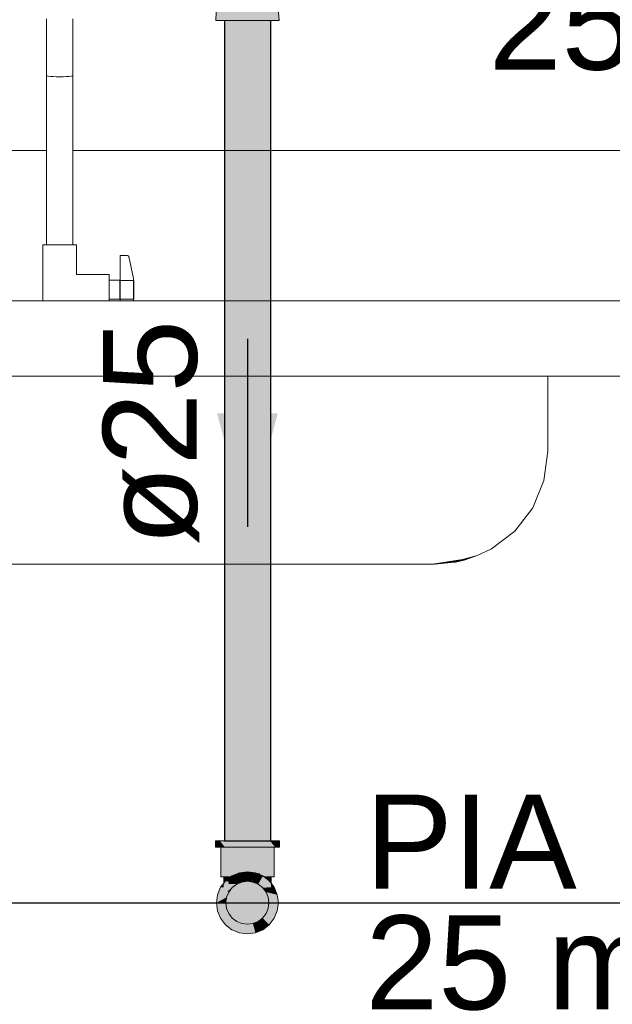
# Model space of a CAD drawing. Header units: millimetres. Extents: x -16331 to -10174, y -4135 to -3584.
# Tile 25 of 256: x -10371.18 to -10369.92, y -4016.61 to -4014.51. Entities that reach past the tile are written whole.
import ezdxf

# ---------------------------------------------------------------- set-up
doc = ezdxf.new("R2010")
doc.units = ezdxf.units.MM
for name, color, linetype in [('AF-Condutos', 4, 'Continuous'), ('AF-Sentido conduto', 7, 'Continuous'), ('AF-Textos conduto', 7, 'Continuous'), ('DI-Eixos', 7, 'Continuous'), ('Textos', 7, 'Continuous')]:
    doc.layers.add(name, color=color, linetype=linetype)
for name, color, linetype, lineweight in [('AF-Peça de utilização', 152, 'Continuous', 18), ('DI-Elementos externos em vista', 9, 'Continuous', 5), ('IFC-IfcFlowTerminal-Contorno', 250, 'Continuous', 5), ('IFC-IfcFurnishingElement-Contorno', 250, 'Continuous', 5)]:
    doc.layers.add(name, color=color, linetype=linetype, lineweight=lineweight)
doc.styles.add('Arial', font='arial.ttf', dxfattribs={"height": 100})

msp = doc.modelspace()

# ---------------------------------------------------------------- hatches: boundary and pattern name
at = {"layer": 'AF-Condutos', "linetype": 'Continuous'}
for points in [[(-10370.7448, -4016.2607), (-10370.7364, -4016.2607), (-10370.7364, -4014.5153), (-10370.7366, -4014.5153), (-10370.7448, -4014.5153)], [(-10370.7364, -4016.2607), (-10370.7209, -4016.2607), (-10370.7016, -4014.5153), (-10370.7209, -4014.5153), (-10370.7213, -4014.5153), (-10370.7364, -4014.5153)], [(-10370.7016, -4014.5153), (-10370.7209, -4016.2607), (-10370.7012, -4016.2607), (-10370.7012, -4014.5153)], [(-10370.6805, -4016.2607), (-10370.6629, -4014.5153), (-10370.6805, -4014.5153), (-10370.6809, -4014.5153), (-10370.7012, -4014.5153), (-10370.7012, -4016.2607)], [(-10370.6459, -4014.5153), (-10370.646, -4014.5153), (-10370.6503, -4014.5153), (-10370.6505, -4014.5153), (-10370.6625, -4014.5153), (-10370.6629, -4014.5153), (-10370.6805, -4016.2607), (-10370.6625, -4016.2607), (-10370.6503, -4016.2607), (-10370.6459, -4016.2607)]]:
    msp.add_hatch(color=151, dxfattribs=at).paths.add_polyline_path(points)
at = {"layer": 'AF-Peça de utilização', "linetype": 'Continuous'}
for points in [[(-10370.6284, -4014.5153), (-10370.6294, -4014.4974), (-10370.6351, -4014.4908), (-10370.6391, -4014.4283), (-10370.6388, -4014.4908), (-10370.6391, -4014.4287), (-10370.6391, -4014.4287), (-10370.6471, -4014.4391), (-10370.6424, -4014.4908), (-10370.6334, -4014.4974), (-10370.6424, -4014.4908), (-10370.6438, -4014.4753), (-10370.6459, -4014.4516), (-10370.6459, -4014.4753), (-10370.6459, -4014.4516), (-10370.648, -4014.4402), (-10370.648, -4014.4753), (-10370.6459, -4014.4908), (-10370.648, -4014.4753), (-10370.6483, -4014.4407), (-10370.649, -4014.4753), (-10370.6483, -4014.4407), (-10370.6483, -4014.4404), (-10370.6518, -4014.4431), (-10370.6516, -4014.445), (-10370.652, -4014.4455), (-10370.6516, -4014.445), (-10370.6518, -4014.4431), (-10370.6522, -4014.4434), (-10370.6521, -4014.4456), (-10370.6522, -4014.4434), (-10370.6587, -4014.4483), (-10370.6588, -4014.4485), (-10370.6588, -4014.4489), (-10370.6574, -4014.4525), (-10370.6588, -4014.4489), (-10370.6576, -4014.4528), (-10370.6503, -4014.4753), (-10370.6493, -4014.4908), (-10370.6503, -4014.4753), (-10370.6576, -4014.4528), (-10370.6588, -4014.4489), (-10370.6579, -4014.4532), (-10370.6529, -4014.4753), (-10370.6588, -4014.4489), (-10370.6572, -4014.4753), (-10370.6562, -4014.4908), (-10370.6459, -4014.4968), (-10370.6459, -4014.4959), (-10370.645, -4014.4974), (-10370.6374, -4014.4974), (-10370.645, -4014.4974), (-10370.6459, -4014.4959), (-10370.6459, -4014.4968), (-10370.6562, -4014.4908), (-10370.6655, -4014.4908), (-10370.6588, -4014.4908), (-10370.6562, -4014.4908), (-10370.6588, -4014.4848), (-10370.6562, -4014.4908), (-10370.6572, -4014.4753), (-10370.6588, -4014.4753), (-10370.663, -4014.4753), (-10370.666, -4014.454), (-10370.666, -4014.4535), (-10370.666, -4014.454), (-10370.6661, -4014.4527), (-10370.6696, -4014.4546), (-10370.6693, -4014.4565), (-10370.6657, -4014.4753), (-10370.6693, -4014.4565), (-10370.6696, -4014.4546), (-10370.6694, -4014.4566), (-10370.6673, -4014.4753), (-10370.6696, -4014.4546), (-10370.6726, -4014.4753), (-10370.6748, -4014.4908), (-10370.6627, -4014.4974), (-10370.6525, -4014.4974), (-10370.6459, -4014.4974), (-10370.6459, -4014.5029), (-10370.6459, -4014.4974), (-10370.6525, -4014.4974), (-10370.6627, -4014.4974), (-10370.6748, -4014.4908), (-10370.6726, -4014.4753), (-10370.681, -4014.4606), (-10370.6819, -4014.4591), (-10370.6822, -4014.4585), (-10370.6821, -4014.4592), (-10370.6817, -4014.461), (-10370.6784, -4014.4753), (-10370.6822, -4014.4585), (-10370.6959, -4014.4599), (-10370.6839, -4014.4753), (-10370.6941, -4014.4622), (-10370.6959, -4014.4599), (-10370.6951, -4014.4625), (-10370.6907, -4014.4753), (-10370.6959, -4014.4599), (-10370.7097, -4014.4585), (-10370.7012, -4014.4753), (-10370.6959, -4014.4753), (-10370.6919, -4014.4753), (-10370.6959, -4014.4753), (-10370.6877, -4014.4908), (-10370.6854, -4014.4908), (-10370.6844, -4014.4974), (-10370.6728, -4014.4974), (-10370.6844, -4014.4974), (-10370.6854, -4014.4908), (-10370.6877, -4014.4908), (-10370.6959, -4014.4753), (-10370.7012, -4014.4753), (-10370.6959, -4014.4908), (-10370.6959, -4014.4974), (-10370.6959, -4014.4908), (-10370.7012, -4014.4753), (-10370.7083, -4014.4612), (-10370.7097, -4014.4585), (-10370.7094, -4014.4613), (-10370.708, -4014.4753), (-10370.7097, -4014.4585), (-10370.7135, -4014.4753), (-10370.7065, -4014.4908), (-10370.7135, -4014.4753), (-10370.7171, -4014.4908), (-10370.7135, -4014.4753), (-10370.7211, -4014.4574), (-10370.7214, -4014.4566), (-10370.7135, -4014.4753), (-10370.7098, -4014.4592), (-10370.7097, -4014.4585), (-10370.7125, -4014.4581), (-10370.7097, -4014.4585), (-10370.712, -4014.4578), (-10370.7136, -4014.4576), (-10370.7163, -4014.4565), (-10370.7222, -4014.4546), (-10370.722, -4014.4565), (-10370.7219, -4014.4573), (-10370.7193, -4014.4753), (-10370.7222, -4014.4546), (-10370.7246, -4014.4753), (-10370.7225, -4014.4566), (-10370.7222, -4014.4546), (-10370.7259, -4014.454), (-10370.7222, -4014.4546), (-10370.7258, -4014.4527), (-10370.7278, -4014.4517), (-10370.73, -4014.4508), (-10370.7311, -4014.45), (-10370.733, -4014.4489), (-10370.7316, -4014.4502), (-10370.733, -4014.4489), (-10370.7329, -4014.4496), (-10370.7326, -4014.4514), (-10370.7324, -4014.4527), (-10370.7284, -4014.4527), (-10370.7275, -4014.4527), (-10370.7298, -4014.4509), (-10370.7275, -4014.4527), (-10370.7324, -4014.4527), (-10370.733, -4014.4527), (-10370.7333, -4014.4527), (-10370.733, -4014.454), (-10370.7333, -4014.4527), (-10370.733, -4014.4541), (-10370.7288, -4014.4753), (-10370.733, -4014.4541), (-10370.7333, -4014.4527), (-10370.7347, -4014.4753), (-10370.733, -4014.4753), (-10370.7292, -4014.4753), (-10370.733, -4014.4753), (-10370.7347, -4014.4753), (-10370.733, -4014.4783), (-10370.7347, -4014.4753), (-10370.7357, -4014.4908), (-10370.733, -4014.4908), (-10370.7264, -4014.4908), (-10370.7357, -4014.4908), (-10370.7292, -4014.4974), (-10370.7357, -4014.4908), (-10370.7347, -4014.4753), (-10370.733, -4014.4489), (-10370.739, -4014.4753), (-10370.7398, -4014.4456), (-10370.7416, -4014.4753), (-10370.7436, -4014.4407), (-10370.7429, -4014.4753), (-10370.744, -4014.44), (-10370.7446, -4014.4753), (-10370.7425, -4014.4908), (-10370.7446, -4014.4753), (-10370.744, -4014.4401), (-10370.7448, -4014.4391), (-10370.7448, -4014.4394), (-10370.7448, -4014.4753), (-10370.7448, -4014.4908), (-10370.7448, -4014.4942), (-10370.7448, -4014.4962), (-10370.7448, -4014.4942), (-10370.7448, -4014.4908), (-10370.7448, -4014.4753), (-10370.7448, -4014.4394), (-10370.7481, -4014.4753), (-10370.7494, -4014.4908), (-10370.7469, -4014.4974), (-10370.7448, -4014.4974), (-10370.7469, -4014.4974), (-10370.7494, -4014.4908), (-10370.7448, -4014.4391), (-10370.7528, -4014.4287), (-10370.7528, -4014.4287), (-10370.7531, -4014.4908), (-10370.7528, -4014.4283), (-10370.7568, -4014.4908), (-10370.7585, -4014.4974), (-10370.7545, -4014.4974), (-10370.7585, -4014.4974), (-10370.7568, -4014.4908), (-10370.7625, -4014.4974), (-10370.7635, -4014.5153), (-10370.7612, -4014.5153), (-10370.7545, -4014.5153), (-10370.7448, -4014.509), (-10370.7394, -4014.4974), (-10370.7448, -4014.509), (-10370.7545, -4014.5153), (-10370.7448, -4014.5153), (-10370.7437, -4014.5153), (-10370.7297, -4014.5153), (-10370.7191, -4014.4974), (-10370.7075, -4014.4974), (-10370.7191, -4014.4974), (-10370.7297, -4014.5153), (-10370.7134, -4014.5153), (-10370.6959, -4014.5153), (-10370.7049, -4014.4974), (-10370.6959, -4014.5153), (-10370.6784, -4014.5153), (-10370.6621, -4014.5153), (-10370.6482, -4014.5153), (-10370.6459, -4014.5153), (-10370.6374, -4014.5153), (-10370.6307, -4014.5153)], [(-10370.7639, -4016.2607), (-10370.7639, -4016.2743), (-10370.7616, -4016.2743), (-10370.7548, -4016.2743), (-10370.7527, -4016.2743), (-10370.744, -4016.2743), (-10370.7527, -4016.2634), (-10370.7548, -4016.2607), (-10370.7616, -4016.2607)], [(-10370.637, -4016.2743), (-10370.6391, -4016.2717), (-10370.6479, -4016.2607), (-10370.6619, -4016.2607), (-10370.6783, -4016.2607), (-10370.6959, -4016.2607), (-10370.7135, -4016.2607), (-10370.7299, -4016.2607), (-10370.744, -4016.2607), (-10370.7548, -4016.2607), (-10370.744, -4016.2743), (-10370.7299, -4016.2743), (-10370.7135, -4016.2743), (-10370.6959, -4016.2743), (-10370.6783, -4016.2743), (-10370.6619, -4016.2743), (-10370.6479, -4016.2743), (-10370.6391, -4016.2743)], [(-10370.7527, -4016.2743), (-10370.7527, -4016.3376), (-10370.7508, -4016.3376), (-10370.7463, -4016.3376), (-10370.7462, -4016.3259), (-10370.7456, -4016.2743), (-10370.7508, -4016.2743)], [(-10370.7451, -4016.3376), (-10370.7361, -4016.3376), (-10370.7338, -4016.3376), (-10370.7316, -4016.3376), (-10370.7289, -4016.3356), (-10370.725, -4016.334), (-10370.7252, -4016.3328), (-10370.7361, -4016.2743), (-10370.7451, -4016.2743), (-10370.7456, -4016.2743), (-10370.7462, -4016.3259), (-10370.7463, -4016.3376)], [(-10370.725, -4016.334), (-10370.7243, -4016.3337), (-10370.7243, -4016.2743), (-10370.7361, -4016.2743)], [(-10370.7125, -4016.3289), (-10370.7106, -4016.3287), (-10370.7106, -4016.2743), (-10370.7243, -4016.2743)], [(-10370.7243, -4016.3305), (-10370.7243, -4016.3337), (-10370.713, -4016.329), (-10370.7125, -4016.3289), (-10370.7125, -4016.3288), (-10370.7243, -4016.2743)], [(-10370.6841, -4016.3252), (-10370.6959, -4016.2743), (-10370.7106, -4016.2743), (-10370.6984, -4016.3271), (-10370.6959, -4016.3267), (-10370.6812, -4016.3376)], [(-10370.7106, -4016.2743), (-10370.7106, -4016.3248), (-10370.7106, -4016.3287), (-10370.6984, -4016.3271), (-10370.6985, -4016.3264)], [(-10370.6812, -4016.3287), (-10370.6812, -4016.2743), (-10370.6959, -4016.2743), (-10370.6834, -4016.3284)], [(-10370.6789, -4016.329), (-10370.6691, -4016.3303), (-10370.6812, -4016.2743), (-10370.6812, -4016.328), (-10370.6812, -4016.3287), (-10370.6801, -4016.3288)], [(-10370.6675, -4016.3337), (-10370.6675, -4016.2743), (-10370.6812, -4016.2743), (-10370.6685, -4016.3333)], [(-10370.6456, -4016.3376), (-10370.6462, -4016.2801), (-10370.6467, -4016.2743), (-10370.6558, -4016.2743), (-10370.6675, -4016.2743), (-10370.6675, -4016.3321), (-10370.6675, -4016.3337), (-10370.6629, -4016.3356), (-10370.6604, -4016.3366), (-10370.6629, -4016.3356), (-10370.6603, -4016.3376), (-10370.658, -4016.3376), (-10370.6558, -4016.3376), (-10370.6467, -4016.3376)], [(-10370.6279, -4016.2607), (-10370.6303, -4016.2607), (-10370.637, -4016.2607), (-10370.6479, -4016.2607), (-10370.637, -4016.2743), (-10370.6303, -4016.2743), (-10370.6279, -4016.2743)], [(-10370.6391, -4016.2743), (-10370.6411, -4016.2743), (-10370.6467, -4016.2743), (-10370.6411, -4016.3376), (-10370.6391, -4016.3376)], [(-10370.6411, -4016.3376), (-10370.6462, -4016.2801), (-10370.6456, -4016.3376)], [(-10370.7465, -4016.3511), (-10370.7458, -4016.3503), (-10370.7431, -4016.3376), (-10370.7463, -4016.3376)], [(-10370.7458, -4016.3503), (-10370.7426, -4016.3461), (-10370.7425, -4016.346), (-10370.7361, -4016.3376), (-10370.7431, -4016.3376), (-10370.7454, -4016.3482)], [(-10370.7316, -4016.3376), (-10370.7426, -4016.3461), (-10370.7188, -4016.3531), (-10370.7278, -4016.3376), (-10370.7289, -4016.3356)], [(-10370.7397, -4016.3438), (-10370.7347, -4016.34), (-10370.7356, -4016.3376), (-10370.7361, -4016.3376), (-10370.7425, -4016.346)], [(-10370.7356, -4016.3376), (-10370.7354, -4016.3383), (-10370.7347, -4016.34), (-10370.7316, -4016.3376), (-10370.7338, -4016.3376)], [(-10370.7151, -4016.3376), (-10370.713, -4016.329), (-10370.7289, -4016.3356), (-10370.7278, -4016.3376), (-10370.7188, -4016.3531), (-10370.7078, -4016.3485)], [(-10370.7078, -4016.3485), (-10370.7041, -4016.3418), (-10370.7019, -4016.3376), (-10370.6959, -4016.3267), (-10370.713, -4016.329), (-10370.7107, -4016.3376), (-10370.7087, -4016.3453), (-10370.7107, -4016.3376), (-10370.713, -4016.329), (-10370.7151, -4016.3376), (-10370.7095, -4016.3459)], [(-10370.7019, -4016.3376), (-10370.7078, -4016.3485), (-10370.6959, -4016.3469)], [(-10370.6959, -4016.3469), (-10370.6959, -4016.3436), (-10370.6959, -4016.3376), (-10370.6959, -4016.3469), (-10370.6871, -4016.3376), (-10370.6789, -4016.329), (-10370.6959, -4016.3267), (-10370.7019, -4016.3376), (-10370.6976, -4016.3443)], [(-10370.6896, -4016.3403), (-10370.6959, -4016.3469), (-10370.6841, -4016.3485)], [(-10370.6841, -4016.3485), (-10370.6849, -4016.3455), (-10370.6854, -4016.3436), (-10370.6841, -4016.3485), (-10370.6832, -4016.3453), (-10370.6812, -4016.3376), (-10370.6811, -4016.3375), (-10370.6789, -4016.329), (-10370.6837, -4016.3341), (-10370.6871, -4016.3376), (-10370.6896, -4016.3403), (-10370.686, -4016.3456)], [(-10370.6717, -4016.3501), (-10370.6714, -4016.3502), (-10370.6716, -4016.3499), (-10370.6714, -4016.3502), (-10370.6663, -4016.3376), (-10370.6714, -4016.3502), (-10370.6641, -4016.3376), (-10370.6629, -4016.3356), (-10370.6789, -4016.329), (-10370.6811, -4016.3375), (-10370.681, -4016.3376), (-10370.6811, -4016.3375), (-10370.6812, -4016.3376), (-10370.6832, -4016.3453), (-10370.6841, -4016.3485), (-10370.6832, -4016.3453), (-10370.6841, -4016.3485), (-10370.6813, -4016.3468), (-10370.6763, -4016.3438), (-10370.6742, -4016.3498), (-10370.673, -4016.3531), (-10370.6714, -4016.3502)], [(-10370.6685, -4016.3333), (-10370.6691, -4016.3303), (-10370.6789, -4016.329)], [(-10370.6453, -4016.3599), (-10370.6454, -4016.3511), (-10370.6493, -4016.3461), (-10370.6603, -4016.3376), (-10370.6629, -4016.3356), (-10370.6641, -4016.3376), (-10370.673, -4016.3531), (-10370.6636, -4016.3604)], [(-10370.6563, -4016.3376), (-10370.658, -4016.3376), (-10370.6603, -4016.3376), (-10370.6572, -4016.34), (-10370.6565, -4016.3383)], [(-10370.6563, -4016.3376), (-10370.6572, -4016.34), (-10370.6522, -4016.3438)], [(-10370.6518, -4016.3441), (-10370.6493, -4016.346), (-10370.6558, -4016.3376), (-10370.6563, -4016.3376), (-10370.6522, -4016.3438)], [(-10370.6465, -4016.3482), (-10370.6487, -4016.3376), (-10370.6558, -4016.3376), (-10370.6493, -4016.346), (-10370.6493, -4016.3461), (-10370.6493, -4016.3461)], [(-10370.6454, -4016.3511), (-10370.6456, -4016.3376), (-10370.6487, -4016.3376), (-10370.646, -4016.3503)], [(-10370.7597, -4016.3757), (-10370.7619, -4016.3927), (-10370.7402, -4016.3809), (-10370.7356, -4016.3698), (-10370.7531, -4016.3597)], [(-10370.7332, -4016.3641), (-10370.7283, -4016.3604), (-10370.7316, -4016.3603), (-10370.7283, -4016.3604), (-10370.7188, -4016.3531), (-10370.7285, -4016.3526), (-10370.7307, -4016.358), (-10370.7285, -4016.3526), (-10370.7364, -4016.3523), (-10370.7359, -4016.3481), (-10370.7426, -4016.3461), (-10370.7465, -4016.3511), (-10370.7466, -4016.3599), (-10370.7374, -4016.3601), (-10370.7531, -4016.3597), (-10370.7385, -4016.3682)], [(-10370.7531, -4016.3597), (-10370.7466, -4016.3599), (-10370.7465, -4016.3511)], [(-10370.6959, -4016.4385), (-10370.6841, -4016.437), (-10370.673, -4016.4324), (-10370.6636, -4016.4251), (-10370.6563, -4016.4156), (-10370.6517, -4016.4046), (-10370.6501, -4016.3927), (-10370.6517, -4016.3809), (-10370.6563, -4016.3698), (-10370.6636, -4016.3604), (-10370.673, -4016.3531), (-10370.6841, -4016.3485), (-10370.6959, -4016.3469), (-10370.7078, -4016.3485), (-10370.7188, -4016.3531), (-10370.7283, -4016.3604), (-10370.7356, -4016.3698), (-10370.7402, -4016.3809), (-10370.7417, -4016.3927), (-10370.7402, -4016.4046), (-10370.7356, -4016.4156), (-10370.7283, -4016.4251), (-10370.7188, -4016.4324), (-10370.7078, -4016.437)], [(-10370.7385, -4016.3682), (-10370.7356, -4016.3698), (-10370.7283, -4016.3604)], [(-10370.7364, -4016.3523), (-10370.7285, -4016.3526), (-10370.7283, -4016.3522), (-10370.7276, -4016.3505), (-10370.7359, -4016.3481)], [(-10370.7188, -4016.3531), (-10370.722, -4016.3521), (-10370.7276, -4016.3505), (-10370.7283, -4016.3522), (-10370.7285, -4016.3526), (-10370.7226, -4016.3529)], [(-10370.6763, -4016.3438), (-10370.6841, -4016.3485), (-10370.673, -4016.3531)], [(-10370.6563, -4016.3698), (-10370.653, -4016.3706), (-10370.6534, -4016.3682), (-10370.6544, -4016.3601), (-10370.6636, -4016.3604)], [(-10370.653, -4016.3706), (-10370.6322, -4016.3757), (-10370.6388, -4016.3597), (-10370.6544, -4016.3601), (-10370.6534, -4016.3682)], [(-10370.646, -4016.3503), (-10370.6465, -4016.3482), (-10370.6493, -4016.3461)], [(-10370.6388, -4016.3597), (-10370.6454, -4016.3511), (-10370.6453, -4016.3599)], [(-10370.7619, -4016.3927), (-10370.7451, -4016.3927), (-10370.7417, -4016.3927), (-10370.7402, -4016.3809), (-10370.7482, -4016.3853)], [(-10370.6563, -4016.4156), (-10370.6636, -4016.4251), (-10370.6493, -4016.4394), (-10370.6388, -4016.4257), (-10370.6322, -4016.4098), (-10370.6299, -4016.3927), (-10370.6322, -4016.3757), (-10370.6563, -4016.3698), (-10370.6517, -4016.3809), (-10370.6501, -4016.3927), (-10370.6517, -4016.4046)], [(-10370.6959, -4016.4587), (-10370.6789, -4016.4565), (-10370.6841, -4016.437), (-10370.6959, -4016.4385), (-10370.7078, -4016.437), (-10370.7188, -4016.4324), (-10370.7283, -4016.4251), (-10370.7356, -4016.4156), (-10370.7402, -4016.4046), (-10370.7417, -4016.3927), (-10370.7619, -4016.3927), (-10370.7597, -4016.4098), (-10370.7531, -4016.4257), (-10370.7426, -4016.4394), (-10370.7289, -4016.4499), (-10370.713, -4016.4565)], [(-10370.6629, -4016.4499), (-10370.6636, -4016.4251), (-10370.673, -4016.4324), (-10370.6841, -4016.437)], [(-10370.6635, -4016.4284), (-10370.6629, -4016.4499), (-10370.6493, -4016.4394), (-10370.6612, -4016.4275), (-10370.6636, -4016.4251)], [(-10370.6832, -4016.4402), (-10370.6789, -4016.4565), (-10370.6629, -4016.4499), (-10370.6813, -4016.4387), (-10370.6841, -4016.437)]]:
    msp.add_hatch(color=161, dxfattribs=at).paths.add_polyline_path(points)
at = {"layer": 'AF-Sentido conduto', "linetype": 'Continuous'}
msp.add_hatch(color=140, dxfattribs=at).paths.add_polyline_path([(-10370.6959, -4015.5924), (-10370.6312, -4015.3509), (-10370.7606, -4015.3509)])

# ---------------------------------------------------------------- linework, layer by layer
at = {"layer": 'AF-Condutos'}
for p, q in [((-10370.7448, -4014.5153), (-10370.7448, -4016.2607)), ((-10370.6459, -4016.2607), (-10370.6459, -4014.5153)), ((-10370.7448, -4016.2607), (-10370.7364, -4016.2607)), ((-10370.7364, -4016.2607), (-10370.7209, -4016.2607)), ((-10370.7209, -4016.2607), (-10370.7012, -4016.2607)), ((-10370.7012, -4016.2607), (-10370.6805, -4016.2607)), ((-10370.6805, -4016.2607), (-10370.6625, -4016.2607)), ((-10370.6625, -4016.2607), (-10370.6503, -4016.2607)), ((-10370.6503, -4016.2607), (-10370.6459, -4016.2607))]:
    msp.add_line(p, q, dxfattribs=at)
at = {"layer": 'AF-Peça de utilização'}
for p, q in [((-10370.7625, -4014.4974), (-10370.7635, -4014.5153)), ((-10370.6284, -4014.5153), (-10370.6294, -4014.4974)), ((-10370.7635, -4014.5153), (-10370.7612, -4014.5153)), ((-10370.7612, -4014.5153), (-10370.7545, -4014.5153)), ((-10370.7545, -4014.5153), (-10370.7448, -4014.5153)), ((-10370.7448, -4014.5153), (-10370.7437, -4014.5153)), ((-10370.7437, -4014.5153), (-10370.7297, -4014.5153)), ((-10370.7297, -4014.5153), (-10370.7134, -4014.5153)), ((-10370.7134, -4014.5153), (-10370.6959, -4014.5153)), ((-10370.6959, -4014.5153), (-10370.6784, -4014.5153)), ((-10370.6784, -4014.5153), (-10370.6621, -4014.5153)), ((-10370.6621, -4014.5153), (-10370.6482, -4014.5153)), ((-10370.6482, -4014.5153), (-10370.6459, -4014.5153)), ((-10370.6459, -4014.5153), (-10370.6374, -4014.5153)), ((-10370.6374, -4014.5153), (-10370.6307, -4014.5153)), ((-10370.6307, -4014.5153), (-10370.6284, -4014.5153)), ((-10370.7616, -4016.2607), (-10370.7639, -4016.2607)), ((-10370.7639, -4016.2607), (-10370.7639, -4016.2743)), ((-10370.7639, -4016.2743), (-10370.7616, -4016.2743)), ((-10370.7548, -4016.2607), (-10370.7616, -4016.2607)), ((-10370.7616, -4016.2743), (-10370.7548, -4016.2743)), ((-10370.744, -4016.2607), (-10370.7548, -4016.2607)), ((-10370.7548, -4016.2743), (-10370.7527, -4016.2743)), ((-10370.7527, -4016.2743), (-10370.744, -4016.2743)), ((-10370.7508, -4016.2743), (-10370.7527, -4016.2743)), ((-10370.7527, -4016.2743), (-10370.7527, -4016.3376)), ((-10370.7456, -4016.2743), (-10370.7508, -4016.2743)), ((-10370.7451, -4016.2743), (-10370.7456, -4016.2743)), ((-10370.7361, -4016.2743), (-10370.7451, -4016.2743)), ((-10370.7299, -4016.2607), (-10370.744, -4016.2607)), ((-10370.744, -4016.2743), (-10370.7299, -4016.2743)), ((-10370.7243, -4016.2743), (-10370.7361, -4016.2743)), ((-10370.7135, -4016.2607), (-10370.7299, -4016.2607)), ((-10370.7299, -4016.2743), (-10370.7135, -4016.2743)), ((-10370.7106, -4016.2743), (-10370.7243, -4016.2743)), ((-10370.6959, -4016.2607), (-10370.7135, -4016.2607)), ((-10370.7135, -4016.2743), (-10370.6959, -4016.2743)), ((-10370.6959, -4016.2743), (-10370.7106, -4016.2743)), ((-10370.6783, -4016.2607), (-10370.6959, -4016.2607)), ((-10370.6812, -4016.2743), (-10370.6959, -4016.2743)), ((-10370.6959, -4016.2743), (-10370.6783, -4016.2743)), ((-10370.6675, -4016.2743), (-10370.6812, -4016.2743)), ((-10370.6619, -4016.2607), (-10370.6783, -4016.2607)), ((-10370.6783, -4016.2743), (-10370.6619, -4016.2743)), ((-10370.6558, -4016.2743), (-10370.6675, -4016.2743)), ((-10370.6479, -4016.2607), (-10370.6619, -4016.2607)), ((-10370.6619, -4016.2743), (-10370.6479, -4016.2743)), ((-10370.6467, -4016.2743), (-10370.6558, -4016.2743)), ((-10370.637, -4016.2607), (-10370.6479, -4016.2607)), ((-10370.6479, -4016.2743), (-10370.6391, -4016.2743)), ((-10370.6411, -4016.2743), (-10370.6467, -4016.2743)), ((-10370.6391, -4016.2743), (-10370.6411, -4016.2743)), ((-10370.6391, -4016.2743), (-10370.637, -4016.2743)), ((-10370.6391, -4016.3376), (-10370.6391, -4016.2743)), ((-10370.6303, -4016.2607), (-10370.637, -4016.2607)), ((-10370.637, -4016.2743), (-10370.6303, -4016.2743)), ((-10370.6279, -4016.2607), (-10370.6303, -4016.2607)), ((-10370.6303, -4016.2743), (-10370.6279, -4016.2743)), ((-10370.6279, -4016.2743), (-10370.6279, -4016.2607)), ((-10370.7527, -4016.3376), (-10370.7508, -4016.3376)), ((-10370.7508, -4016.3376), (-10370.7463, -4016.3376)), ((-10370.7463, -4016.3376), (-10370.7465, -4016.3511)), ((-10370.7463, -4016.3376), (-10370.7451, -4016.3376)), ((-10370.7431, -4016.3376), (-10370.7463, -4016.3376)), ((-10370.7451, -4016.3376), (-10370.7361, -4016.3376)), ((-10370.7361, -4016.3376), (-10370.7431, -4016.3376)), ((-10370.7316, -4016.3376), (-10370.7426, -4016.3461)), ((-10370.7356, -4016.3376), (-10370.7361, -4016.3376)), ((-10370.7361, -4016.3376), (-10370.7338, -4016.3376)), ((-10370.7338, -4016.3376), (-10370.7356, -4016.3376)), ((-10370.7316, -4016.3376), (-10370.7338, -4016.3376)), ((-10370.7338, -4016.3376), (-10370.7316, -4016.3376)), ((-10370.7289, -4016.3356), (-10370.7316, -4016.3376)), ((-10370.713, -4016.329), (-10370.7289, -4016.3356)), ((-10370.6959, -4016.3267), (-10370.713, -4016.329)), ((-10370.6789, -4016.329), (-10370.6959, -4016.3267)), ((-10370.6629, -4016.3356), (-10370.6789, -4016.329)), ((-10370.6603, -4016.3376), (-10370.6629, -4016.3356)), ((-10370.6493, -4016.3461), (-10370.6603, -4016.3376)), ((-10370.658, -4016.3376), (-10370.6603, -4016.3376)), ((-10370.6603, -4016.3376), (-10370.658, -4016.3376)), ((-10370.6563, -4016.3376), (-10370.658, -4016.3376)), ((-10370.658, -4016.3376), (-10370.6558, -4016.3376)), ((-10370.6558, -4016.3376), (-10370.6563, -4016.3376)), ((-10370.6558, -4016.3376), (-10370.6467, -4016.3376)), ((-10370.6487, -4016.3376), (-10370.6558, -4016.3376)), ((-10370.6456, -4016.3376), (-10370.6487, -4016.3376)), ((-10370.6467, -4016.3376), (-10370.6456, -4016.3376)), ((-10370.6456, -4016.3376), (-10370.6411, -4016.3376)), ((-10370.6454, -4016.3511), (-10370.6456, -4016.3376)), ((-10370.6411, -4016.3376), (-10370.6391, -4016.3376)), ((-10370.7531, -4016.3597), (-10370.7597, -4016.3757)), ((-10370.7465, -4016.3511), (-10370.7531, -4016.3597)), ((-10370.7426, -4016.3461), (-10370.7465, -4016.3511)), ((-10370.7356, -4016.3698), (-10370.7283, -4016.3604)), ((-10370.7283, -4016.3604), (-10370.7356, -4016.3698)), ((-10370.7283, -4016.3604), (-10370.7188, -4016.3531)), ((-10370.7188, -4016.3531), (-10370.7283, -4016.3604)), ((-10370.7188, -4016.3531), (-10370.7078, -4016.3485)), ((-10370.7078, -4016.3485), (-10370.7188, -4016.3531)), ((-10370.7078, -4016.3485), (-10370.6959, -4016.3469)), ((-10370.6959, -4016.3469), (-10370.7078, -4016.3485)), ((-10370.6959, -4016.3469), (-10370.6841, -4016.3485)), ((-10370.6841, -4016.3485), (-10370.6959, -4016.3469)), ((-10370.6841, -4016.3485), (-10370.673, -4016.3531)), ((-10370.673, -4016.3531), (-10370.6841, -4016.3485)), ((-10370.673, -4016.3531), (-10370.6636, -4016.3604)), ((-10370.6636, -4016.3604), (-10370.673, -4016.3531)), ((-10370.6636, -4016.3604), (-10370.6563, -4016.3698)), ((-10370.6563, -4016.3698), (-10370.6636, -4016.3604)), ((-10370.6454, -4016.3511), (-10370.6493, -4016.3461)), ((-10370.6388, -4016.3597), (-10370.6454, -4016.3511)), ((-10370.6322, -4016.3757), (-10370.6388, -4016.3597)), ((-10370.7597, -4016.3757), (-10370.7619, -4016.3927)), ((-10370.7417, -4016.3927), (-10370.7402, -4016.3809)), ((-10370.7402, -4016.3809), (-10370.7417, -4016.3927)), ((-10370.7402, -4016.3809), (-10370.7356, -4016.3698)), ((-10370.7356, -4016.3698), (-10370.7402, -4016.3809)), ((-10370.6563, -4016.3698), (-10370.6517, -4016.3809)), ((-10370.6517, -4016.3809), (-10370.6563, -4016.3698)), ((-10370.6517, -4016.3809), (-10370.6501, -4016.3927)), ((-10370.6501, -4016.3927), (-10370.6517, -4016.3809)), ((-10370.6299, -4016.3927), (-10370.6322, -4016.3757)), ((-10370.7619, -4016.3927), (-10370.7597, -4016.4098)), ((-10370.7402, -4016.4046), (-10370.7417, -4016.3927)), ((-10370.7417, -4016.3927), (-10370.7402, -4016.4046)), ((-10370.6501, -4016.3927), (-10370.6517, -4016.4046)), ((-10370.6517, -4016.4046), (-10370.6501, -4016.3927)), ((-10370.6322, -4016.4098), (-10370.6299, -4016.3927)), ((-10370.7597, -4016.4098), (-10370.7531, -4016.4257)), ((-10370.7356, -4016.4156), (-10370.7402, -4016.4046)), ((-10370.7402, -4016.4046), (-10370.7356, -4016.4156)), ((-10370.7283, -4016.4251), (-10370.7356, -4016.4156)), ((-10370.7356, -4016.4156), (-10370.7283, -4016.4251)), ((-10370.7188, -4016.4324), (-10370.7283, -4016.4251)), ((-10370.7283, -4016.4251), (-10370.7188, -4016.4324)), ((-10370.6636, -4016.4251), (-10370.673, -4016.4324)), ((-10370.673, -4016.4324), (-10370.6636, -4016.4251)), ((-10370.6563, -4016.4156), (-10370.6636, -4016.4251)), ((-10370.6636, -4016.4251), (-10370.6563, -4016.4156)), ((-10370.6517, -4016.4046), (-10370.6563, -4016.4156)), ((-10370.6563, -4016.4156), (-10370.6517, -4016.4046)), ((-10370.6388, -4016.4257), (-10370.6322, -4016.4098)), ((-10370.7531, -4016.4257), (-10370.7426, -4016.4394)), ((-10370.7426, -4016.4394), (-10370.7289, -4016.4499)), ((-10370.7078, -4016.437), (-10370.7188, -4016.4324)), ((-10370.7188, -4016.4324), (-10370.7078, -4016.437)), ((-10370.6959, -4016.4385), (-10370.7078, -4016.437)), ((-10370.7078, -4016.437), (-10370.6959, -4016.4385)), ((-10370.6841, -4016.437), (-10370.6959, -4016.4385)), ((-10370.6959, -4016.4385), (-10370.6841, -4016.437)), ((-10370.673, -4016.4324), (-10370.6841, -4016.437)), ((-10370.6841, -4016.437), (-10370.673, -4016.4324)), ((-10370.6629, -4016.4499), (-10370.6493, -4016.4394)), ((-10370.6493, -4016.4394), (-10370.6388, -4016.4257)), ((-10370.7289, -4016.4499), (-10370.713, -4016.4565)), ((-10370.713, -4016.4565), (-10370.6959, -4016.4587)), ((-10370.6959, -4016.4587), (-10370.6789, -4016.4565)), ((-10370.6789, -4016.4565), (-10370.6629, -4016.4499))]:
    msp.add_line(p, q, dxfattribs=at)
at = {"layer": 'AF-Sentido conduto'}
msp.add_lwpolyline([(-10370.6959, -4015.1924), (-10370.6959, -4015.5924)], dxfattribs=at)
at = {"layer": 'DI-Eixos'}
msp.add_line((-10376.1671, -4016.3924), (-10355.1826, -4016.3924), dxfattribs=at)
at = {"layer": 'DI-Elementos externos em vista'}
for p, q in [((-10371.1239, -4014.5112), (-10371.1239, -4014.5274)), ((-10371.0679, -4014.5274), (-10371.0679, -4014.5112)), ((-10371.1239, -4014.5274), (-10371.1239, -4014.5415)), ((-10371.0679, -4014.5415), (-10371.0679, -4014.5274)), ((-10371.1239, -4014.5415), (-10371.1239, -4014.5718)), ((-10371.0679, -4014.5436), (-10371.0679, -4014.5415)), ((-10371.0679, -4014.5647), (-10371.0679, -4014.5436)), ((-10371.1239, -4014.5718), (-10371.1239, -4014.6322)), ((-10371.0679, -4014.5718), (-10371.0679, -4014.5647)), ((-10371.0679, -4014.6322), (-10371.0679, -4014.5718)), ((-10371.1239, -4014.6322), (-10371.123, -4014.6328)), ((-10371.1239, -4014.6322), (-10371.1239, -4014.6326)), ((-10371.1239, -4014.6326), (-10371.1239, -4014.6392)), ((-10371.1239, -4014.6392), (-10371.1239, -4014.6881)), ((-10371.123, -4014.6328), (-10371.1202, -4014.6334)), ((-10371.1202, -4014.6334), (-10371.1157, -4014.6339)), ((-10371.1157, -4014.6339), (-10371.1099, -4014.6343)), ((-10371.1099, -4014.6343), (-10371.1032, -4014.6345)), ((-10371.1032, -4014.6345), (-10371.0959, -4014.6346)), ((-10371.0959, -4014.6346), (-10371.0887, -4014.6345)), ((-10371.0887, -4014.6345), (-10371.0819, -4014.6343)), ((-10371.0819, -4014.6343), (-10371.0761, -4014.6339)), ((-10371.0761, -4014.6339), (-10371.0717, -4014.6334)), ((-10371.0717, -4014.6334), (-10371.0689, -4014.6328)), ((-10371.0689, -4014.6328), (-10371.0679, -4014.6322)), ((-10371.0679, -4014.6326), (-10371.0679, -4014.6322)), ((-10371.0679, -4014.633), (-10371.0679, -4014.6326)), ((-10371.0679, -4014.6334), (-10371.0679, -4014.633)), ((-10371.0679, -4014.6392), (-10371.0679, -4014.6334)), ((-10371.0679, -4014.6881), (-10371.0679, -4014.6392)), ((-10371.1239, -4014.6881), (-10371.1239, -4014.7445)), ((-10371.0679, -4014.7445), (-10371.0679, -4014.6881)), ((-10371.1239, -4014.7445), (-10371.1239, -4014.7719)), ((-10371.0679, -4014.7719), (-10371.0679, -4014.7445)), ((-10371.1239, -4014.7719), (-10371.1239, -4014.7917)), ((-10371.0679, -4014.7917), (-10371.0679, -4014.7719)), ((-10371.1239, -4014.7917), (-10373.4959, -4014.7917)), ((-10371.1239, -4014.7917), (-10371.1239, -4014.7993)), ((-10371.1239, -4014.7993), (-10371.1239, -4014.9922)), ((-10368.6959, -4014.7917), (-10371.0679, -4014.7917)), ((-10371.0679, -4014.7993), (-10371.0679, -4014.7917)), ((-10371.0679, -4014.9922), (-10371.0679, -4014.7993)), ((-10371.1307, -4014.9922), (-10371.1319, -4014.9922)), ((-10371.1319, -4014.9922), (-10371.1319, -4015.1118)), ((-10371.1271, -4014.9922), (-10371.1307, -4014.9922)), ((-10371.1214, -4014.9922), (-10371.1271, -4014.9922)), ((-10371.1239, -4014.9922), (-10371.123, -4014.9922)), ((-10371.123, -4014.9922), (-10371.1202, -4014.9922)), ((-10371.1139, -4014.9922), (-10371.1214, -4014.9922)), ((-10371.1202, -4014.9922), (-10371.1157, -4014.9922)), ((-10371.1157, -4014.9922), (-10371.1099, -4014.9922)), ((-10371.1053, -4014.9922), (-10371.1139, -4014.9922)), ((-10371.1099, -4014.9922), (-10371.1032, -4014.9922)), ((-10371.0959, -4014.9922), (-10371.1053, -4014.9922)), ((-10371.1032, -4014.9922), (-10371.0959, -4014.9922)), ((-10371.0959, -4014.9922), (-10371.0887, -4014.9922)), ((-10371.0866, -4014.9922), (-10371.0959, -4014.9922)), ((-10371.0887, -4014.9922), (-10371.0819, -4014.9922)), ((-10371.0779, -4014.9922), (-10371.0866, -4014.9922)), ((-10371.0819, -4014.9922), (-10371.0761, -4014.9922)), ((-10371.0705, -4014.9922), (-10371.0779, -4014.9922)), ((-10371.0761, -4014.9922), (-10371.0717, -4014.9922)), ((-10371.0717, -4014.9922), (-10371.0689, -4014.9922)), ((-10371.0648, -4014.9922), (-10371.0705, -4014.9922)), ((-10371.0689, -4014.9922), (-10371.0679, -4014.9922)), ((-10371.0612, -4014.9922), (-10371.0648, -4014.9922)), ((-10371.0599, -4014.9922), (-10371.0612, -4014.9922)), ((-10371.0599, -4015.0556), (-10371.0599, -4014.9922)), ((-10370.9516, -4015.015), (-10370.9673, -4015.015)), ((-10370.9673, -4015.015), (-10370.9673, -4015.068)), ((-10370.9497, -4015.0155), (-10370.9516, -4015.015)), ((-10370.9486, -4015.0171), (-10370.9497, -4015.0155)), ((-10370.9389, -4015.064), (-10370.9486, -4015.0171)), ((-10370.9902, -4015.0556), (-10371.0599, -4015.0556)), ((-10370.9902, -4015.0567), (-10370.9902, -4015.0556)), ((-10370.9902, -4015.0599), (-10370.9902, -4015.0567)), ((-10370.9902, -4015.065), (-10370.9902, -4015.0599)), ((-10370.9902, -4015.0679), (-10370.9902, -4015.065)), ((-10370.9902, -4015.0716), (-10370.9902, -4015.0679)), ((-10370.9902, -4015.0679), (-10370.9902, -4015.0685)), ((-10370.9677, -4015.0679), (-10370.9902, -4015.0679)), ((-10370.9902, -4015.0685), (-10370.9902, -4015.0705)), ((-10370.9902, -4015.0705), (-10370.9902, -4015.0737)), ((-10370.9902, -4015.0793), (-10370.9902, -4015.0716)), ((-10370.9902, -4015.0737), (-10370.9902, -4015.0779)), ((-10370.9902, -4015.0779), (-10370.9902, -4015.0827)), ((-10370.9902, -4015.0876), (-10370.9902, -4015.0793)), ((-10370.9902, -4015.0827), (-10370.9902, -4015.0879)), ((-10370.9677, -4015.0685), (-10370.9677, -4015.0679)), ((-10370.9677, -4015.0705), (-10370.9677, -4015.0685)), ((-10370.9677, -4015.0737), (-10370.9677, -4015.0705)), ((-10370.9677, -4015.0779), (-10370.9677, -4015.0737)), ((-10370.9677, -4015.0827), (-10370.9677, -4015.0779)), ((-10370.9677, -4015.0879), (-10370.9677, -4015.0827)), ((-10370.9673, -4015.068), (-10370.9673, -4015.108)), ((-10370.9513, -4015.068), (-10370.9673, -4015.068)), ((-10370.9496, -4015.068), (-10370.9513, -4015.068)), ((-10370.9486, -4015.068), (-10370.9496, -4015.068)), ((-10370.9404, -4015.068), (-10370.9486, -4015.068)), ((-10370.9389, -4015.068), (-10370.9404, -4015.068)), ((-10370.9389, -4015.068), (-10370.9389, -4015.064)), ((-10370.9389, -4015.108), (-10370.9389, -4015.068)), ((-10370.9376, -4015.068), (-10370.9389, -4015.068)), ((-10370.9376, -4015.108), (-10370.9376, -4015.068)), ((-10370.9902, -4015.0959), (-10370.9902, -4015.0876)), ((-10370.9902, -4015.0879), (-10370.9902, -4015.093)), ((-10370.9902, -4015.093), (-10370.9902, -4015.0979)), ((-10370.9902, -4015.1036), (-10370.9902, -4015.0959)), ((-10370.9902, -4015.0979), (-10370.9902, -4015.102)), ((-10370.9902, -4015.102), (-10370.9902, -4015.1052)), ((-10370.9902, -4015.1079), (-10370.9902, -4015.1036)), ((-10370.9677, -4015.093), (-10370.9677, -4015.0879)), ((-10370.9677, -4015.0979), (-10370.9677, -4015.093)), ((-10370.9677, -4015.102), (-10370.9677, -4015.0979)), ((-10370.9677, -4015.1052), (-10370.9677, -4015.102)), ((-10371.1319, -4015.1118), (-10373.4959, -4015.1118)), ((-10370.9902, -4015.1118), (-10371.1319, -4015.1118)), ((-10370.9902, -4015.1052), (-10370.9902, -4015.1072)), ((-10370.9902, -4015.1072), (-10370.9902, -4015.1079)), ((-10370.9902, -4015.1102), (-10370.9902, -4015.1079)), ((-10370.9902, -4015.1079), (-10370.9677, -4015.1079)), ((-10370.9902, -4015.1118), (-10370.9902, -4015.1102)), ((-10370.9673, -4015.1118), (-10370.9902, -4015.1118)), ((-10370.9677, -4015.1072), (-10370.9677, -4015.1052)), ((-10370.9677, -4015.1079), (-10370.9677, -4015.1072)), ((-10370.9673, -4015.108), (-10370.9673, -4015.1118)), ((-10370.9673, -4015.108), (-10370.9513, -4015.108)), ((-10370.9389, -4015.1118), (-10370.9673, -4015.1118)), ((-10370.9513, -4015.108), (-10370.9496, -4015.108)), ((-10370.9496, -4015.108), (-10370.9486, -4015.108)), ((-10370.9486, -4015.108), (-10370.9404, -4015.108)), ((-10370.9404, -4015.108), (-10370.9389, -4015.108)), ((-10370.9389, -4015.1118), (-10370.9389, -4015.108)), ((-10370.9389, -4015.108), (-10370.9376, -4015.108)), ((-10368.6959, -4015.1118), (-10370.9389, -4015.1118)), ((-10372.0723, -4015.2718), (-10370.0559, -4015.2718)), ((-10370.3391, -4015.2718), (-10371.8527, -4015.2718)), ((-10370.2658, -4015.2718), (-10370.3391, -4015.2718)), ((-10370.1975, -4015.2718), (-10370.2658, -4015.2718)), ((-10370.1389, -4015.2718), (-10370.1975, -4015.2718)), ((-10370.0939, -4015.2718), (-10370.1389, -4015.2718)), ((-10370.0656, -4015.2718), (-10370.0939, -4015.2718)), ((-10370.0559, -4015.2718), (-10370.0656, -4015.2718)), ((-10370.0559, -4015.2718), (-10368.6959, -4015.2718)), ((-10370.0559, -4015.4318), (-10370.0559, -4015.2718)), ((-10370.0641, -4015.4939), (-10370.0559, -4015.4318)), ((-10370.0881, -4015.5518), (-10370.0641, -4015.4939)), ((-10370.1262, -4015.6015), (-10370.0881, -4015.5518)), ((-10370.1759, -4015.6396), (-10370.1262, -4015.6015)), ((-10370.2065, -4015.6535), (-10370.1759, -4015.6396)), ((-10370.2376, -4015.6623), (-10370.3017, -4015.6718)), ((-10370.3017, -4015.6718), (-10370.266, -4015.6667)), ((-10370.2959, -4015.6718), (-10370.2553, -4015.6677)), ((-10370.2338, -4015.6636), (-10370.2923, -4015.6713)), ((-10370.2923, -4015.6713), (-10370.2575, -4015.668)), ((-10370.266, -4015.6667), (-10370.2376, -4015.6623)), ((-10370.2575, -4015.668), (-10370.2523, -4015.6675)), ((-10370.2065, -4015.6535), (-10370.2523, -4015.6675)), ((-10370.2523, -4015.6675), (-10370.2338, -4015.6636)), ((-10370.2523, -4015.6675), (-10370.2457, -4015.6651)), ((-10370.2457, -4015.6651), (-10370.2376, -4015.6623)), ((-10370.2376, -4015.6623), (-10370.2065, -4015.6535)), ((-10370.2338, -4015.6636), (-10370.2065, -4015.6535)), ((-10371.8527, -4015.6718), (-10370.3391, -4015.6718)), ((-10370.3391, -4015.6718), (-10370.328, -4015.6718)), ((-10370.328, -4015.6718), (-10370.3175, -4015.6718)), ((-10370.3175, -4015.6718), (-10370.3086, -4015.6718)), ((-10370.3086, -4015.6718), (-10370.3017, -4015.6718)), ((-10370.3017, -4015.6718), (-10370.2974, -4015.6718)), ((-10370.2974, -4015.6718), (-10370.2923, -4015.6713)), ((-10370.2923, -4015.6713), (-10370.2959, -4015.6718))]:
    msp.add_line(p, q, dxfattribs=at)
at = {"layer": 'IFC-IfcFlowTerminal-Contorno', "lineweight": 5}
for p, q in [((-10371.1239, -4014.5112), (-10371.1239, -4014.5274)), ((-10371.0679, -4014.5274), (-10371.0679, -4014.5112)), ((-10371.1239, -4014.5274), (-10371.1239, -4014.5415)), ((-10371.0679, -4014.5415), (-10371.0679, -4014.5274)), ((-10371.1239, -4014.5415), (-10371.1239, -4014.5718)), ((-10371.0679, -4014.5436), (-10371.0679, -4014.5415)), ((-10371.0679, -4014.5647), (-10371.0679, -4014.5436)), ((-10371.1239, -4014.5718), (-10371.1239, -4014.6322)), ((-10371.0679, -4014.5718), (-10371.0679, -4014.5647)), ((-10371.0679, -4014.6322), (-10371.0679, -4014.5718)), ((-10371.1239, -4014.6322), (-10371.123, -4014.6328)), ((-10371.1239, -4014.6322), (-10371.1239, -4014.6326)), ((-10371.1239, -4014.6326), (-10371.1239, -4014.6392)), ((-10371.1239, -4014.6392), (-10371.1239, -4014.6881)), ((-10371.123, -4014.6328), (-10371.1202, -4014.6334)), ((-10371.1202, -4014.6334), (-10371.1157, -4014.6339)), ((-10371.1157, -4014.6339), (-10371.1099, -4014.6343)), ((-10371.1099, -4014.6343), (-10371.1032, -4014.6345)), ((-10371.1032, -4014.6345), (-10371.0959, -4014.6346)), ((-10371.0959, -4014.6346), (-10371.0887, -4014.6345)), ((-10371.0887, -4014.6345), (-10371.0819, -4014.6343)), ((-10371.0819, -4014.6343), (-10371.0761, -4014.6339)), ((-10371.0761, -4014.6339), (-10371.0717, -4014.6334)), ((-10371.0717, -4014.6334), (-10371.0689, -4014.6328)), ((-10371.0689, -4014.6328), (-10371.0679, -4014.6322)), ((-10371.0679, -4014.6326), (-10371.0679, -4014.6322)), ((-10371.0679, -4014.633), (-10371.0679, -4014.6326)), ((-10371.0679, -4014.6334), (-10371.0679, -4014.633)), ((-10371.0679, -4014.6392), (-10371.0679, -4014.6334)), ((-10371.0679, -4014.6881), (-10371.0679, -4014.6392)), ((-10371.1239, -4014.6881), (-10371.1239, -4014.7445)), ((-10371.0679, -4014.7445), (-10371.0679, -4014.6881)), ((-10371.1239, -4014.7445), (-10371.1239, -4014.7719)), ((-10371.0679, -4014.7719), (-10371.0679, -4014.7445)), ((-10371.1239, -4014.7719), (-10371.1239, -4014.7917)), ((-10371.0679, -4014.7917), (-10371.0679, -4014.7719)), ((-10371.1239, -4014.7917), (-10371.1239, -4014.7993)), ((-10371.1239, -4014.7993), (-10371.1239, -4014.9922)), ((-10371.0679, -4014.7993), (-10371.0679, -4014.7917)), ((-10371.0679, -4014.9922), (-10371.0679, -4014.7993)), ((-10371.1307, -4014.9922), (-10371.1319, -4014.9922)), ((-10371.1319, -4014.9922), (-10371.1319, -4015.1118)), ((-10371.1271, -4014.9922), (-10371.1307, -4014.9922)), ((-10371.1214, -4014.9922), (-10371.1271, -4014.9922)), ((-10371.1239, -4014.9922), (-10371.123, -4014.9922)), ((-10371.123, -4014.9922), (-10371.1202, -4014.9922)), ((-10371.1139, -4014.9922), (-10371.1214, -4014.9922)), ((-10371.1202, -4014.9922), (-10371.1157, -4014.9922)), ((-10371.1157, -4014.9922), (-10371.1099, -4014.9922)), ((-10371.1053, -4014.9922), (-10371.1139, -4014.9922)), ((-10371.1099, -4014.9922), (-10371.1032, -4014.9922)), ((-10371.0959, -4014.9922), (-10371.1053, -4014.9922)), ((-10371.1032, -4014.9922), (-10371.0959, -4014.9922)), ((-10371.0959, -4014.9922), (-10371.0887, -4014.9922)), ((-10371.0866, -4014.9922), (-10371.0959, -4014.9922)), ((-10371.0887, -4014.9922), (-10371.0819, -4014.9922)), ((-10371.0779, -4014.9922), (-10371.0866, -4014.9922)), ((-10371.0819, -4014.9922), (-10371.0761, -4014.9922)), ((-10371.0705, -4014.9922), (-10371.0779, -4014.9922)), ((-10371.0761, -4014.9922), (-10371.0717, -4014.9922)), ((-10371.0717, -4014.9922), (-10371.0689, -4014.9922)), ((-10371.0648, -4014.9922), (-10371.0705, -4014.9922)), ((-10371.0689, -4014.9922), (-10371.0679, -4014.9922)), ((-10371.0612, -4014.9922), (-10371.0648, -4014.9922)), ((-10371.0599, -4014.9922), (-10371.0612, -4014.9922)), ((-10371.0599, -4015.0556), (-10371.0599, -4014.9922)), ((-10370.9516, -4015.015), (-10370.9673, -4015.015)), ((-10370.9673, -4015.015), (-10370.9673, -4015.068)), ((-10370.9497, -4015.0155), (-10370.9516, -4015.015)), ((-10370.9486, -4015.0171), (-10370.9497, -4015.0155)), ((-10370.9389, -4015.064), (-10370.9486, -4015.0171)), ((-10370.9902, -4015.0556), (-10371.0599, -4015.0556)), ((-10370.9902, -4015.0567), (-10370.9902, -4015.0556)), ((-10370.9902, -4015.0599), (-10370.9902, -4015.0567)), ((-10370.9902, -4015.065), (-10370.9902, -4015.0599)), ((-10370.9902, -4015.0679), (-10370.9902, -4015.065)), ((-10370.9902, -4015.0716), (-10370.9902, -4015.0679)), ((-10370.9902, -4015.0679), (-10370.9902, -4015.0685)), ((-10370.9677, -4015.0679), (-10370.9902, -4015.0679)), ((-10370.9902, -4015.0685), (-10370.9902, -4015.0705)), ((-10370.9902, -4015.0705), (-10370.9902, -4015.0737)), ((-10370.9902, -4015.0793), (-10370.9902, -4015.0716)), ((-10370.9902, -4015.0737), (-10370.9902, -4015.0779)), ((-10370.9902, -4015.0779), (-10370.9902, -4015.0827)), ((-10370.9902, -4015.0876), (-10370.9902, -4015.0793)), ((-10370.9902, -4015.0827), (-10370.9902, -4015.0879)), ((-10370.9677, -4015.0685), (-10370.9677, -4015.0679)), ((-10370.9677, -4015.0705), (-10370.9677, -4015.0685)), ((-10370.9677, -4015.0737), (-10370.9677, -4015.0705)), ((-10370.9677, -4015.0779), (-10370.9677, -4015.0737)), ((-10370.9677, -4015.0827), (-10370.9677, -4015.0779)), ((-10370.9677, -4015.0879), (-10370.9677, -4015.0827)), ((-10370.9673, -4015.068), (-10370.9673, -4015.108)), ((-10370.9513, -4015.068), (-10370.9673, -4015.068)), ((-10370.9496, -4015.068), (-10370.9513, -4015.068)), ((-10370.9486, -4015.068), (-10370.9496, -4015.068)), ((-10370.9404, -4015.068), (-10370.9486, -4015.068)), ((-10370.9389, -4015.068), (-10370.9404, -4015.068)), ((-10370.9389, -4015.068), (-10370.9389, -4015.064)), ((-10370.9389, -4015.108), (-10370.9389, -4015.068)), ((-10370.9376, -4015.068), (-10370.9389, -4015.068)), ((-10370.9376, -4015.108), (-10370.9376, -4015.068)), ((-10370.9902, -4015.0959), (-10370.9902, -4015.0876)), ((-10370.9902, -4015.0879), (-10370.9902, -4015.093)), ((-10370.9902, -4015.093), (-10370.9902, -4015.0979)), ((-10370.9902, -4015.1036), (-10370.9902, -4015.0959)), ((-10370.9902, -4015.0979), (-10370.9902, -4015.102)), ((-10370.9902, -4015.102), (-10370.9902, -4015.1052)), ((-10370.9902, -4015.1079), (-10370.9902, -4015.1036)), ((-10370.9677, -4015.093), (-10370.9677, -4015.0879)), ((-10370.9677, -4015.0979), (-10370.9677, -4015.093)), ((-10370.9677, -4015.102), (-10370.9677, -4015.0979)), ((-10370.9677, -4015.1052), (-10370.9677, -4015.102)), ((-10370.9902, -4015.1052), (-10370.9902, -4015.1072)), ((-10370.9902, -4015.1072), (-10370.9902, -4015.1079)), ((-10370.9902, -4015.1102), (-10370.9902, -4015.1079)), ((-10370.9902, -4015.1079), (-10370.9677, -4015.1079)), ((-10370.9902, -4015.1118), (-10370.9902, -4015.1102)), ((-10370.9677, -4015.1072), (-10370.9677, -4015.1052)), ((-10370.9677, -4015.1079), (-10370.9677, -4015.1072)), ((-10370.9673, -4015.108), (-10370.9673, -4015.1118)), ((-10370.9673, -4015.108), (-10370.9513, -4015.108)), ((-10370.9513, -4015.108), (-10370.9496, -4015.108)), ((-10370.9496, -4015.108), (-10370.9486, -4015.108)), ((-10370.9486, -4015.108), (-10370.9404, -4015.108)), ((-10370.9404, -4015.108), (-10370.9389, -4015.108)), ((-10370.9389, -4015.1118), (-10370.9389, -4015.108)), ((-10370.9389, -4015.108), (-10370.9376, -4015.108))]:
    msp.add_line(p, q, dxfattribs=at)
at = {"layer": 'IFC-IfcFurnishingElement-Contorno', "lineweight": 5}
for p, q in [((-10371.1239, -4014.7917), (-10373.4959, -4014.7917)), ((-10368.6959, -4014.7917), (-10371.0679, -4014.7917)), ((-10371.1319, -4015.1118), (-10373.4959, -4015.1118)), ((-10370.9902, -4015.1118), (-10371.1319, -4015.1118)), ((-10370.9673, -4015.1118), (-10370.9902, -4015.1118)), ((-10370.9389, -4015.1118), (-10370.9673, -4015.1118)), ((-10368.6959, -4015.1118), (-10370.9389, -4015.1118)), ((-10372.0723, -4015.2718), (-10370.0559, -4015.2718)), ((-10370.3391, -4015.2718), (-10371.8527, -4015.2718)), ((-10370.2658, -4015.2718), (-10370.3391, -4015.2718)), ((-10370.1975, -4015.2718), (-10370.2658, -4015.2718)), ((-10370.1389, -4015.2718), (-10370.1975, -4015.2718)), ((-10370.0939, -4015.2718), (-10370.1389, -4015.2718)), ((-10370.0656, -4015.2718), (-10370.0939, -4015.2718)), ((-10370.0559, -4015.2718), (-10370.0656, -4015.2718)), ((-10370.0559, -4015.2718), (-10368.6959, -4015.2718)), ((-10370.0559, -4015.4318), (-10370.0559, -4015.2718)), ((-10370.0641, -4015.4939), (-10370.0559, -4015.4318)), ((-10370.0881, -4015.5518), (-10370.0641, -4015.4939)), ((-10370.1262, -4015.6015), (-10370.0881, -4015.5518)), ((-10370.1759, -4015.6396), (-10370.1262, -4015.6015)), ((-10370.2065, -4015.6535), (-10370.1759, -4015.6396)), ((-10370.2376, -4015.6623), (-10370.3017, -4015.6718)), ((-10370.3017, -4015.6718), (-10370.266, -4015.6667)), ((-10370.2959, -4015.6718), (-10370.2553, -4015.6677)), ((-10370.2338, -4015.6636), (-10370.2923, -4015.6713)), ((-10370.2923, -4015.6713), (-10370.2575, -4015.668)), ((-10370.266, -4015.6667), (-10370.2376, -4015.6623)), ((-10370.2575, -4015.668), (-10370.2523, -4015.6675)), ((-10370.2065, -4015.6535), (-10370.2523, -4015.6675)), ((-10370.2523, -4015.6675), (-10370.2338, -4015.6636)), ((-10370.2523, -4015.6675), (-10370.2457, -4015.6651)), ((-10370.2457, -4015.6651), (-10370.2376, -4015.6623)), ((-10370.2376, -4015.6623), (-10370.2065, -4015.6535)), ((-10370.2338, -4015.6636), (-10370.2065, -4015.6535)), ((-10371.8527, -4015.6718), (-10370.3391, -4015.6718)), ((-10370.3391, -4015.6718), (-10370.328, -4015.6718)), ((-10370.328, -4015.6718), (-10370.3175, -4015.6718)), ((-10370.3175, -4015.6718), (-10370.3086, -4015.6718)), ((-10370.3086, -4015.6718), (-10370.3017, -4015.6718)), ((-10370.3017, -4015.6718), (-10370.2974, -4015.6718)), ((-10370.2974, -4015.6718), (-10370.2923, -4015.6713)), ((-10370.2923, -4015.6713), (-10370.2959, -4015.6718))]:
    msp.add_line(p, q, dxfattribs=at)

# ---------------------------------------------------------------- texts
at = {"layer": 'AF-Textos conduto', "insert": (-10370.7984, -4015.3924), "char_height": 0.2, "width": 0.962805, "attachment_point": 8, "rotation": 90.0002, "line_spacing_factor": 0.6, "style": 'Arial'}
msp.add_mtext('ø25', dxfattribs=at)
at = {"layer": 'Textos', "char_height": 0.2, "attachment_point": 7, "line_spacing_factor": 0.6, "style": 'Arial'}
for s, insert, width in [('25 mm - 1/2"', (-10370.182, -4014.6224), 3.178963), ('PIA', (-10370.4447, -4016.3624), 0.900915), ('25 mm - 3/4" - Bancada', (-10370.4447, -4016.6224), 5.881098)]:
    msp.add_mtext(s, dxfattribs=dict(at, insert=insert, width=width))

doc.saveas('drawing.dxf')
